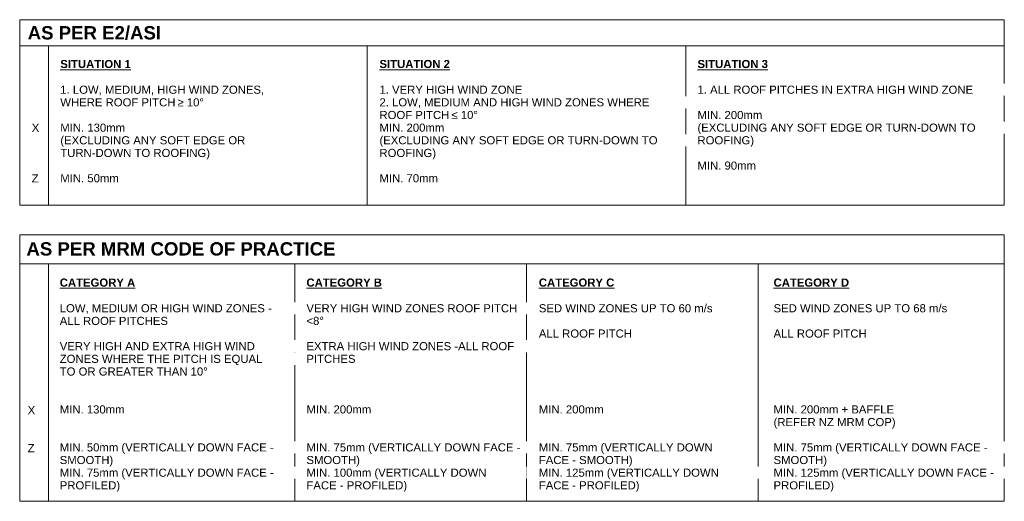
# Model space of a CAD drawing. Header units: millimetres. Extents: x 2053 to 3273, y 1913 to 3059.
# Tile 1 of 2: x 2933 to 3273, y 1913 to 2080. Entities that reach past the tile are written whole.
import ezdxf

# ---------------------------------------------------------------- set-up
doc = ezdxf.new("R2010")
doc.units = ezdxf.units.MM
doc.layers.add('A-ANNO-NOTE', color=131, linetype='Continuous', lineweight=9)
doc.styles.add('Arial_4', font='arial.ttf', dxfattribs={"height": 2.8})
doc.styles.add('Arial_B', font='arialbd.ttf', dxfattribs={"height": 4.6})
doc.styles.add('Arial_B_1', font='arialbd.ttf', dxfattribs={"height": 2.8})

# ---------------------------------------------------------------- blocks, each defined once
blk = doc.blocks.new('Legend XZ - Legend XZ-5483350-XZ')
at = {"layer": 'A-ANNO-NOTE'}
for p, q in [((3043.96, 2079.72), (3383.96, 2079.72)), ((3043.96, 2079.72), (3043.96, 2015.72)), ((3383.96, 2015.72), (3383.96, 2079.72)), ((3043.96, 2070.72), (3383.96, 2070.72)), ((3053.96, 2070.72), (3053.96, 2015.72)), ((3163.96, 2070.72), (3163.96, 2015.72)), ((3273.96, 2070.72), (3273.96, 2015.72)), ((3043.96, 2015.72), (3383.96, 2015.72)), ((3043.96, 2005.42), (3043.96, 1913.49)), ((3043.96, 2005.42), (3383.96, 2005.42)), ((3383.96, 2005.42), (3383.96, 1913.49)), ((3043.96, 1995.42), (3383.96, 1995.42)), ((3053.96, 1995.42), (3053.96, 1913.49)), ((3138.96, 1995.42), (3138.96, 1913.49)), ((3218.96, 1995.42), (3218.96, 1913.49)), ((3298.96, 1913.49), (3298.96, 1995.42)), ((3043.96, 1913.49), (3383.96, 1913.49))]:
    blk.add_line(p, q, dxfattribs=at)
at = {"layer": 'A-ANNO-NOTE', "attachment_point": 1, "bg_fill": 3, "box_fill_scale": 1.25, "bg_fill_color": 9, "bg_fill_true_color": 13158600, "bg_fill_transparency": 0}
for s, insert, char_height, width, style in [('\\LSITUATION 1', (3057.98, 2065.83), 2.8, 28.5401, 'Arial_B_1'), ('\\LSITUATION 2', (3168.19, 2065.83), 2.8, 28.5401, 'Arial_B_1'), ('\\LSITUATION 3', (3278, 2065.83), 2.8, 28.5401, 'Arial_B_1'), ('1. LOW, MEDIUM, HIGH WIND ZONES, ', (3057.98, 2056.96), 2.8, 84.9789, 'Arial_4'), ('1. VERY HIGH WIND ZONE', (3168.19, 2056.96), 2.8, 58.6835, 'Arial_4'), ('1. ALL ROOF PITCHES IN EXTRA HIGH WIND ZONE', (3278, 2056.96), 2.8, 113.1983, 'Arial_4'), ('MIN. 200mm ', (3278, 2048.23), 2.8, 27.7384, 'Arial_4'), ('X', (3048.11, 2043.81), 2.8, 0.8017, 'Arial_4'), ('MIN. 130mm ', (3057.98, 2043.86), 2.8, 27.7384, 'Arial_4'), ('MIN. 90mm', (3278, 2030.77), 2.8, 23.8903, 'Arial_4'), ('MIN. 50mm', (3057.98, 2026.4), 2.8, 23.8903, 'Arial_4'), ('MIN. 70mm', (3168.19, 2026.4), 2.8, 23.8903, 'Arial_4'), ('Z', (3048.11, 2026.35), 2.8, 0.8017, 'Arial_4'), ('AS PER MRM CODE OF PRACTICE', (3046.29, 2002.92), 4.6, 127.6286, 'Arial_B'), ('\\LCATEGORY A', (3057.79, 1990.39), 2.8, 30.4641, 'Arial_B_1'), ('\\LCATEGORY B', (3142.98, 1990.39), 2.8, 30.6245, 'Arial_B_1'), ('\\LCATEGORY C', (3223.23, 1990.39), 2.8, 30.7848, 'Arial_B_1'), ('\\LCATEGORY D', (3304.28, 1990.39), 2.8, 30.7848, 'Arial_B_1'), ('LOW, MEDIUM OR HIGH WIND ZONES - ', (3057.79, 1981.52), 2.8, 88.5063, 'Arial_4'), ('VERY HIGH WIND ZONES ROOF PITCH ', (3142.98, 1981.52), 2.8, 88.0253, 'Arial_4'), ('SED WIND ZONES UP TO 60 m/s', (3223.23, 1981.52), 2.8, 71.8312, 'Arial_4'), ('SED WIND ZONES UP TO 68 m/s', (3304.28, 1981.52), 2.8, 71.8312, 'Arial_4'), ('ALL ROOF PITCH', (3223.23, 1972.79), 2.8, 38.3207, 'Arial_4'), ('ALL ROOF PITCH', (3304.28, 1972.79), 2.8, 38.3207, 'Arial_4'), ('VERY HIGH AND EXTRA HIGH WIND ', (3057.79, 1968.43), 2.8, 81.2911, 'Arial_4'), ('EXTRA HIGH WIND ZONES -ALL ROOF ', (3142.98, 1968.43), 2.8, 86.9029, 'Arial_4'), ('X', (3046.72, 1946.34), 2.8, 0.8017, 'Arial_4'), ('MIN. 130mm ', (3057.79, 1946.6), 2.8, 27.7384, 'Arial_4'), ('MIN. 200mm', (3142.98, 1946.6), 2.8, 26.4557, 'Arial_4'), ('MIN. 200mm', (3223.23, 1946.6), 2.8, 26.4557, 'Arial_4'), ('MIN. 200mm + BAFFLE', (3304.28, 1946.6), 2.8, 49.2236, 'Arial_4'), ('Z', (3046.72, 1933.24), 2.8, 0.8017, 'Arial_4'), ('MIN. 50mm (VERTICALLY DOWN FACE - ', (3057.79, 1933.5), 2.8, 89.1476, 'Arial_4'), ('MIN. 75mm (VERTICALLY DOWN FACE - ', (3142.98, 1933.5), 2.8, 89.308, 'Arial_4'), ('MIN. 75mm (VERTICALLY DOWN ', (3223.23, 1933.5), 2.8, 72.7932, 'Arial_4'), ('MIN. 75mm (VERTICALLY DOWN FACE - ', (3304.28, 1933.5), 2.8, 89.308, 'Arial_4')]:
    blk.add_mtext(s, dxfattribs=dict(at, insert=insert, char_height=char_height, width=width, style=style))
for s, insert, char_height, width, style in [('AS PER E2/ASI', (3046.72, 2077.5), 4.6, 54.5147, 'Arial_B'), ('WHERE ROOF PITCH ', (3057.98, 2052.6), 2.8, 49.0633, 'Arial_4'), ('≥', (3098.46, 2052.6), 2.8, 2.5654, 'Arial_4'), ('2. LOW, MEDIUM AND HIGH WIND ZONES WHERE ', (3168.19, 2052.6), 2.8, 112.3966, 'Arial_4'), ('(EXCLUDING ANY SOFT EDGE OR TURN-DOWN TO ', (3278, 2043.86), 2.8, 116.5654, 'Arial_4'), ('(EXCLUDING ANY SOFT EDGE OR ', (3057.98, 2039.5), 2.8, 77.2827, 'Arial_4'), ('ALL ROOF PITCHES', (3057.79, 1977.16), 2.8, 44.4135, 'Arial_4'), ('<8°', (3142.98, 1977.16), 2.8, 7.2152, 'Arial_4'), ('ZONES WHERE THE PITCH IS EQUAL ', (3057.79, 1964.06), 2.8, 84.6582, 'Arial_4'), ('PITCHES', (3142.98, 1964.06), 2.8, 20.0422, 'Arial_4'), ('(REFER NZ MRM COP)', (3304.28, 1942.23), 2.8, 49.865, 'Arial_4'), ('SMOOTH)', (3057.79, 1929.14), 2.8, 22.1266, 'Arial_4'), ('SMOOTH)', (3142.98, 1929.14), 2.8, 22.1266, 'Arial_4'), ('FACE - SMOOTH)', (3223.23, 1929.14), 2.8, 38.6413, 'Arial_4'), ('SMOOTH)', (3304.28, 1929.14), 2.8, 22.1266, 'Arial_4')]:
    blk.add_mtext(s, dxfattribs=dict(at, insert=insert, char_height=char_height, width=width, style=style))
at = {"layer": 'A-ANNO-NOTE', "char_height": 2.8, "attachment_point": 1, "style": 'Arial_4', "bg_fill": 3, "box_fill_scale": 1.25, "bg_fill_color": 9, "bg_fill_true_color": 13158600, "bg_fill_transparency": 0}
for s, insert, width in [(' 10°', (3100.57, 2052.6), 8.3376), ('ROOF PITCH ', (3168.19, 2048.23), 30.1435), ('≤', (3193.06, 2048.23), 2.5654), ('ROOFING)', (3278, 2039.5), 23.4093), ('TURN-DOWN TO ROOFING)', (3057.98, 2035.13), 62.692), ('TO OR GREATER THAN 10°', (3057.79, 1959.69), 61.4093), ('MIN. 75mm (VERTICALLY DOWN FACE - ', (3057.79, 1924.77), 89.1476), ('MIN. 100mm (VERTICALLY DOWN ', (3142.98, 1924.77), 75.3586), ('MIN. 125mm (VERTICALLY DOWN ', (3223.23, 1924.77), 75.3586), ('MIN. 125mm (VERTICALLY DOWN FACE - ', (3304.28, 1924.77), 91.5527)]:
    blk.add_mtext(s, dxfattribs=dict(at, insert=insert, width=width))
for s, insert, width in [(' 10°', (3195.18, 2048.23), 8.3376), ('MIN. 200mm', (3168.19, 2043.86), 26.4557), ('PROFILED)', (3057.79, 1920.4), 24.692), ('FACE - PROFILED)', (3142.98, 1920.4), 41.2067), ('FACE - PROFILED)', (3223.23, 1920.4), 41.2067), ('PROFILED)', (3304.28, 1920.4), 24.692)]:
    blk.add_mtext(s, dxfattribs=dict(at, insert=insert, width=width))
at = {"layer": 'A-ANNO-NOTE', "insert": (3168.19, 2039.5), "char_height": 2.8, "width": 116.5654, "attachment_point": 1, "style": 'Arial_4', "bg_fill": 3, "box_fill_scale": 1.25, "bg_fill_color": 9, "bg_fill_true_color": 13158600, "bg_fill_transparency": 0}
blk.add_mtext('(EXCLUDING ANY SOFT EDGE OR TURN-DOWN TO ', dxfattribs=at)
at = {"layer": 'A-ANNO-NOTE', "insert": (3168.19, 2035.13), "char_height": 2.8, "width": 23.4093, "attachment_point": 1, "style": 'Arial_4', "bg_fill": 3, "box_fill_scale": 1.25, "bg_fill_color": 9, "bg_fill_true_color": 13158600, "bg_fill_transparency": 0}
blk.add_mtext('ROOFING)', dxfattribs=at)

msp = doc.modelspace()

# ---------------------------------------------------------------- block references
at = {"layer": 'A-ANNO-NOTE'}
msp.add_blockref('Legend XZ - Legend XZ-5483350-XZ', (-110.84, 0), dxfattribs=at)

doc.saveas('drawing.dxf')
